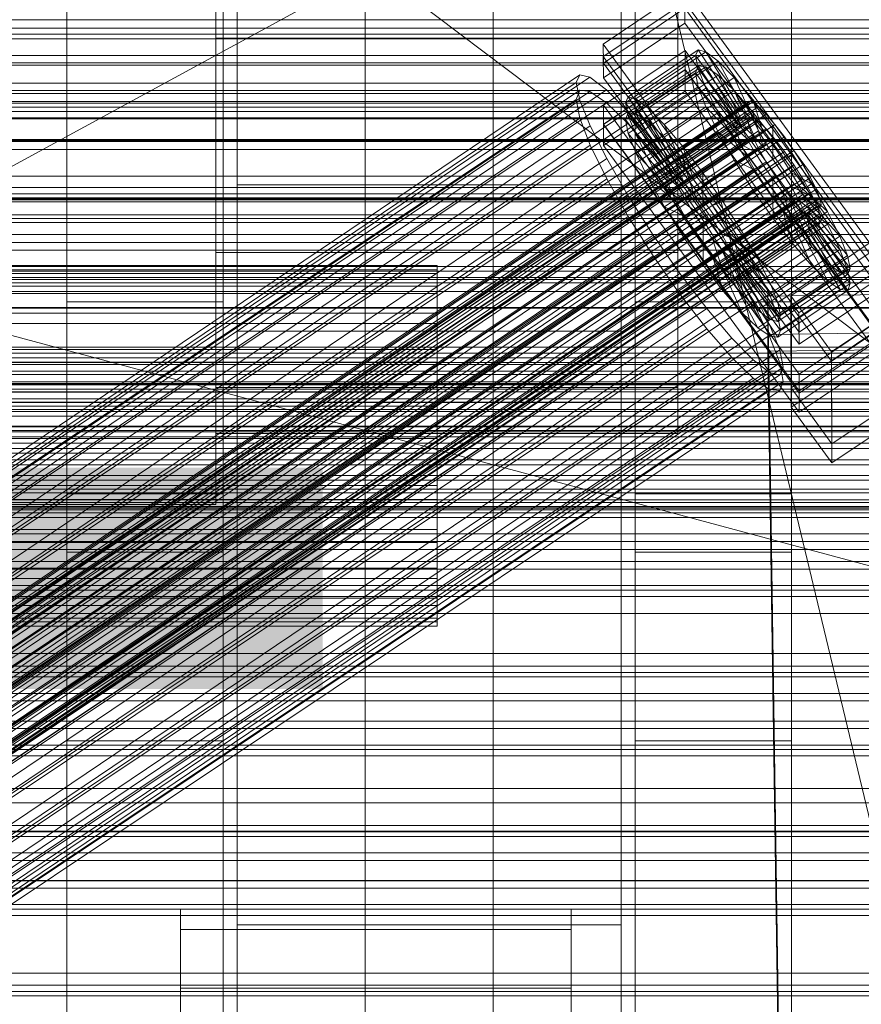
# Model space of a CAD drawing. Header units: millimetres. Extents: x -2233 to 61924, y -68080 to 6847.
# Tile 161 of 256: x 252 to 371, y -34520 to -34382. Entities that reach past the tile are written whole.
import ezdxf

# ---------------------------------------------------------------- set-up
doc = ezdxf.new("R2010")
doc.units = ezdxf.units.MM
for name, color, linetype, lineweight in [('COTAS_O', 1, 'Continuous', 0), ('COTAS_P', 1, 'Continuous', 0), ('frontal_briquetadora', 7, 'Continuous', 0), ('frontal_C01', 7, 'Continuous', 0), ('frontal_C02', 7, 'Continuous', 0), ('frontal_C03', 7, 'Continuous', 0), ('frontal_mezcladora', 7, 'Continuous', 0), ('frontal_secador', 7, 'Continuous', 0), ('frontal_tolva', 7, 'Continuous', 0), ('frontal_tolva-C01', 7, 'Continuous', 0)]:
    doc.layers.add(name, color=color, linetype=linetype, lineweight=lineweight)
doc.dimstyles.new('R19_100', dxfattribs={"dimtxt": 250, "dimasz": 150, "dimexe": 150, "dimexo": 80, "dimgap": 100, "dimtad": 1, "dimtih": 1, "dimtoh": 1, "dimdsep": 46, "dimcen": 0.09, "dimadec": 0, "dimazin": 0, "dimtfac": 1, "dimtdec": 4, "dimtofl": 0, "dimtmove": 0, "dimatfit": 3, "dimfxl": 1, "dimtolj": 1, "dimtzin": 0, "dimarcsym": 0})

# ---------------------------------------------------------------- blocks, each defined once
blk = doc.blocks.new('DIM_R28_48')
at = {"layer": 'COTAS_P'}
for p, q in [((-1750, -34600), (-1600, -34555)), ((2600, -34600), (2450, -34555)), ((-1750, -35500), (-1750, -34600)), ((-1750, -34600), (2600, -34600)), ((-1750, -34600), (-1600, -34645)), ((2600, -34600), (2450, -34645)), ((2600, -35500), (2600, -34600))]:
    blk.add_line(p, q, dxfattribs=at)
blk.add_text('4350 P', height=250, dxfattribs=at).set_placement((425, -34500))
blk = doc.blocks.new('DIM_R28_50')
at = {"layer": 'COTAS_P'}
for p, q in [((1705.78, -34504.95), (1551.9, -34475.9)), ((-194.22, -34704.95), (1705.78, -34504.95)), ((1705.78, -34504.95), (1561.32, -34565.4)), ((1800, -35400), (1705.78, -34504.95)), ((-194.22, -34704.95), (-49.75, -34644.49)), ((-100, -35600), (-194.22, -34704.95)), ((-194.22, -34704.95), (-40.33, -34734))]:
    blk.add_line(p, q, dxfattribs=at)
blk.add_text('1910.5 P', height=250, rotation=6.009, dxfattribs=at).set_placement((745.32, -34505.49))
blk = doc.blocks.new('DIM_R28_52')
at = {"layer": 'COTAS_O'}
for p, q in [((-1725, -33700), (-1575, -33655)), ((1725, -33700), (1575, -33655)), ((-1725, -34400), (-1725, -33700)), ((-1725, -33700), (1725, -33700)), ((-1725, -33700), (-1575, -33745)), ((1725, -33700), (1575, -33745)), ((1725, -34400), (1725, -33700))]:
    blk.add_line(p, q, dxfattribs=at)
blk.add_text('3450 O', height=250, dxfattribs=at).set_placement((0, -33600))
blk = doc.blocks.new('DIM_R28_53')
at = {"layer": 'COTAS_P'}
for p, q in [((-150, -32300), (550, -32300)), ((550, -32300), (505, -32450)), ((550, -34900), (550, -32300)), ((550, -32300), (595, -32450)), ((550, -34900), (505, -34750)), ((550, -34900), (595, -34750)), ((-150, -34900), (550, -34900))]:
    blk.add_line(p, q, dxfattribs=at)
blk.add_text('2600 P', height=250, rotation=90, dxfattribs=at).set_placement((450, -33600))
blk = doc.blocks.new('DIM_R28_56')
at = {"layer": 'COTAS_O'}
for p, q in [((-650, -34200), (-500, -34155)), ((650, -34200), (500, -34155)), ((-650, -34900), (-650, -34200)), ((-650, -34200), (650, -34200)), ((-650, -34200), (-500, -34245)), ((650, -34200), (500, -34245)), ((650, -34900), (650, -34200))]:
    blk.add_line(p, q, dxfattribs=at)
blk.add_text('1300 O', height=250, dxfattribs=at).set_placement((0, -34100))
blk = doc.blocks.new('DIM_R28_61')
at = {"layer": 'COTAS_P'}
for p, q in [((-305, -34680), (395, -34680)), ((395, -34680), (350, -34830)), ((395, -36000), (395, -34680)), ((395, -34680), (440, -34830)), ((395, -36000), (350, -35850)), ((395, -36000), (440, -35850)), ((-305, -36000), (395, -36000))]:
    blk.add_line(p, q, dxfattribs=at)
blk.add_text('1320 P', height=250, rotation=90, dxfattribs=at).set_placement((295, -35340))

msp = doc.modelspace()

# ---------------------------------------------------------------- linework, layer by layer
at = {"layer": 'frontal_briquetadora'}
for p, q in [((210, -33820), (416.55, -34680)), ((430, -34471), (210, -34305)), ((430, -34305), (222, -34418.333)), ((210, -34407), (452, -34407)), ((222, -34418.333), (418, -34418.333)), ((418, -34471), (222, -34418.333)), ((210, -34471), (430, -34471)), ((430, -34471), (222, -34471)), ((418, -34471), (222, -34471)), ((430, -34490), (210, -34490)), ((210, -34496), (430, -34496))]:
    msp.add_line(p, q, dxfattribs=at)
at = {"layer": 'frontal_C01'}
for p, q in [((334.501, -34385.173), (345.969, -34377.436)), ((345.969, -34377.436), (373.501, -34415.291)), ((345.981, -34380.133), (334.513, -34387.869)), ((373.513, -34417.987), (345.981, -34380.133)), ((334.513, -34387.869), (334.501, -34385.173)), ((362.033, -34423.027), (334.501, -34385.173)), ((334.539, -34393.8), (346.008, -34386.064)), ((337.64, -34393.437), (347.47, -34386.805)), ((338.005, -34392.621), (347.835, -34385.99)), ((339.088, -34392.883), (348.918, -34386.252)), ((346.008, -34386.064), (346.02, -34388.76)), ((346.008, -34386.064), (373.539, -34423.918)), ((347.835, -34385.99), (347.47, -34386.805)), ((347.47, -34386.805), (353.205, -34394.692)), ((347.47, -34386.805), (347.847, -34388.642)), ((348.918, -34386.252), (347.835, -34385.99)), ((347.835, -34385.99), (353.378, -34394.306)), ((350.645, -34387.572), (348.918, -34386.252)), ((348.918, -34386.252), (353.892, -34394.429)), ((334.513, -34387.869), (362.045, -34425.723)), ((340.816, -34394.203), (350.645, -34387.572)), ((352.899, -34389.861), (350.645, -34387.572)), ((350.645, -34387.572), (354.71, -34395.055)), ((146.872, -34513.845), (331.181, -34389.51)), ((148.32, -34514.194), (332.629, -34389.859)), ((331.181, -34389.51), (330.692, -34390.6)), ((332.629, -34389.859), (331.181, -34389.51)), ((334.938, -34391.624), (332.629, -34389.859)), ((346.02, -34388.76), (334.551, -34396.497)), ((338.017, -34395.273), (347.847, -34388.642)), ((343.069, -34396.492), (352.899, -34389.861)), ((373.551, -34426.615), (346.02, -34388.76)), ((347.847, -34388.642), (353.384, -34395.562)), ((347.847, -34388.642), (348.941, -34391.374)), ((355.525, -34392.963), (352.899, -34389.861)), ((352.899, -34389.861), (355.777, -34396.139)), ((146.383, -34514.934), (330.692, -34390.6)), ((330.692, -34390.6), (331.197, -34393.055)), ((339.111, -34398.005), (348.941, -34391.374)), ((348.941, -34391.374), (353.902, -34396.856)), ((348.941, -34391.374), (350.678, -34394.816)), ((150.629, -34515.959), (334.938, -34391.624)), ((337.95, -34394.685), (334.938, -34391.624)), ((337.64, -34393.437), (338.005, -34392.621)), ((343.549, -34400.937), (338.005, -34392.621)), ((338.005, -34392.621), (339.088, -34392.883)), ((141.045, -34537.815), (354.844, -34393.587)), ((141.218, -34537.429), (355.017, -34393.2)), ((141.731, -34537.552), (355.53, -34393.324)), ((142.549, -34538.178), (356.348, -34393.95)), ((146.887, -34517.389), (331.197, -34393.055)), ((331.197, -34393.055), (332.659, -34396.708)), ((334.551, -34396.497), (334.539, -34393.8)), ((362.071, -34431.655), (334.539, -34393.8)), ((343.376, -34401.323), (337.64, -34393.437)), ((338.017, -34395.273), (337.64, -34393.437)), ((344.062, -34401.061), (339.088, -34392.883)), ((339.088, -34392.883), (340.816, -34394.203)), ((345.695, -34399.594), (355.525, -34392.963)), ((355.017, -34393.2), (354.844, -34393.587)), ((354.844, -34393.587), (355.022, -34394.456)), ((355.53, -34393.324), (355.017, -34393.2)), ((358.345, -34396.667), (355.525, -34392.963)), ((355.525, -34392.963), (357.021, -34397.609)), ((356.348, -34393.95), (355.53, -34393.324)), ((357.415, -34395.034), (356.348, -34393.95)), ((141.224, -34538.685), (355.022, -34394.456)), ((143.617, -34539.262), (357.415, -34395.034)), ((153.641, -34519.019), (337.95, -34394.685)), ((341.461, -34398.832), (337.95, -34394.685)), ((343.554, -34402.193), (338.017, -34395.273)), ((339.111, -34398.005), (338.017, -34395.273)), ((344.88, -34401.686), (340.816, -34394.203)), ((340.816, -34394.203), (343.069, -34396.492)), ((340.848, -34401.448), (350.678, -34394.816)), ((353.205, -34394.692), (343.376, -34401.323)), ((353.378, -34394.306), (343.549, -34400.937)), ((353.384, -34395.562), (343.554, -34402.193)), ((353.892, -34394.429), (344.062, -34401.061)), ((354.71, -34395.055), (344.88, -34401.686)), ((350.678, -34394.816), (354.725, -34398.486)), ((350.678, -34394.816), (352.938, -34398.734)), ((353.205, -34394.692), (353.378, -34394.306)), ((353.384, -34395.562), (353.205, -34394.692)), ((353.378, -34394.306), (353.892, -34394.429)), ((353.902, -34396.856), (353.384, -34395.562)), ((353.892, -34394.429), (354.71, -34395.055)), ((354.71, -34395.055), (355.777, -34396.139)), ((355.022, -34394.456), (355.541, -34395.751)), ((358.659, -34396.503), (357.415, -34395.034)), ((141.742, -34539.979), (355.541, -34395.751)), ((144.861, -34540.732), (358.659, -34396.503)), ((148.35, -34521.042), (332.659, -34396.708)), ((332.659, -34396.708), (334.981, -34401.309)), ((334.551, -34396.497), (362.083, -34434.351)), ((345.947, -34402.77), (343.069, -34396.492)), ((343.069, -34396.492), (345.695, -34399.594)), ((353.902, -34396.856), (344.073, -34403.487)), ((355.777, -34396.139), (345.947, -34402.77)), ((358.345, -34396.667), (348.515, -34403.298)), ((354.725, -34398.486), (353.902, -34396.856)), ((355.541, -34395.751), (356.363, -34397.381)), ((355.777, -34396.139), (357.021, -34397.609)), ((358.357, -34399.363), (358.345, -34396.667)), ((361.166, -34400.719), (358.345, -34396.667)), ((359.995, -34398.258), (358.659, -34396.503)), ((142.565, -34541.61), (356.363, -34397.381)), ((359.995, -34398.258), (146.196, -34542.486)), ((344.073, -34403.487), (339.111, -34398.005)), ((340.848, -34401.448), (339.111, -34398.005)), ((357.021, -34397.609), (347.191, -34404.24)), ((356.363, -34397.381), (357.434, -34399.237)), ((357.021, -34397.609), (358.357, -34399.363)), ((361.332, -34400.177), (359.995, -34398.258)), ((143.635, -34543.465), (357.434, -34399.237)), ((157.152, -34523.166), (341.461, -34398.832)), ((345.231, -34403.783), (341.461, -34398.832)), ((343.108, -34405.365), (352.938, -34398.734)), ((354.725, -34398.486), (344.895, -34405.118)), ((347.191, -34404.24), (345.695, -34399.594)), ((345.695, -34399.594), (348.515, -34403.298)), ((348.527, -34405.994), (358.357, -34399.363)), ((352.938, -34398.734), (355.796, -34400.342)), ((352.938, -34398.734), (355.569, -34402.859)), ((355.796, -34400.342), (354.725, -34398.486)), ((357.434, -34399.237), (358.68, -34401.191)), ((358.357, -34399.363), (359.693, -34401.283)), ((147.533, -34544.406), (361.332, -34400.177)), ((343.549, -34400.937), (343.376, -34401.323)), ((344.062, -34401.061), (343.549, -34400.937)), ((344.88, -34401.686), (344.062, -34401.061)), ((355.796, -34400.342), (345.966, -34406.973)), ((351.336, -34407.351), (361.166, -34400.719)), ((357.042, -34402.296), (355.796, -34400.342)), ((361.166, -34400.719), (359.693, -34401.283)), ((363.797, -34404.845), (361.166, -34400.719)), ((362.578, -34402.132), (361.332, -34400.177)), ((144.881, -34545.419), (358.68, -34401.191)), ((148.779, -34546.36), (362.578, -34402.132)), ((150.672, -34525.644), (334.981, -34401.309)), ((334.981, -34401.309), (338.003, -34406.546)), ((344.895, -34405.118), (340.848, -34401.448)), ((343.108, -34405.365), (340.848, -34401.448)), ((343.376, -34401.323), (343.554, -34402.193)), ((343.554, -34402.193), (344.073, -34403.487)), ((345.947, -34402.77), (344.88, -34401.686)), ((357.042, -34402.296), (347.212, -34408.927)), ((359.693, -34401.283), (349.863, -34407.914)), ((355.569, -34402.859), (357.042, -34402.296)), ((358.378, -34404.216), (357.042, -34402.296)), ((358.68, -34401.191), (360.017, -34403.111)), ((359.693, -34401.283), (360.939, -34403.237)), ((363.648, -34403.987), (362.578, -34402.132)), ((146.218, -34547.339), (360.017, -34403.111)), ((345.231, -34403.783), (160.922, -34528.118)), ((344.073, -34403.487), (344.895, -34405.118)), ((349.002, -34409.201), (345.231, -34403.783)), ((345.739, -34409.491), (355.569, -34402.859)), ((347.191, -34404.24), (345.947, -34402.77)), ((348.515, -34403.298), (348.527, -34405.994)), ((348.515, -34403.298), (351.336, -34407.351)), ((360.939, -34403.237), (351.109, -34409.868)), ((355.569, -34402.859), (358.39, -34406.912)), ((360.017, -34403.111), (361.352, -34404.865)), ((363.797, -34404.845), (360.939, -34403.237)), ((360.939, -34403.237), (362.01, -34405.092)), ((147.554, -34549.093), (361.352, -34404.865)), ((149.85, -34548.216), (363.648, -34403.987)), ((344.895, -34405.118), (345.966, -34406.973)), ((348.527, -34405.994), (347.191, -34404.24)), ((358.378, -34404.216), (348.548, -34410.847)), ((362.01, -34405.092), (352.18, -34411.724)), ((353.967, -34411.476), (363.797, -34404.845)), ((358.39, -34406.912), (358.378, -34404.216)), ((359.714, -34405.97), (358.378, -34404.216)), ((361.352, -34404.865), (362.596, -34406.335)), ((366.057, -34408.762), (362.01, -34405.092)), ((362.01, -34405.092), (362.833, -34406.723)), ((364.471, -34405.618), (363.648, -34403.987)), ((366.057, -34408.762), (363.797, -34404.845)), ((148.798, -34550.563), (362.596, -34406.335)), ((150.672, -34549.846), (364.471, -34405.618)), ((153.694, -34530.881), (338.003, -34406.546)), ((338.003, -34406.546), (341.52, -34412.061)), ((345.966, -34406.973), (343.108, -34405.365)), ((345.739, -34409.491), (343.108, -34405.365)), ((349.863, -34407.914), (348.527, -34405.994)), ((359.714, -34405.97), (349.884, -34412.602)), ((361.21, -34410.616), (359.714, -34405.97)), ((360.958, -34407.44), (359.714, -34405.97)), ((362.596, -34406.335), (363.664, -34407.419)), ((364.989, -34406.912), (364.471, -34405.618)), ((149.865, -34551.647), (363.664, -34407.419)), ((150.683, -34552.273), (364.482, -34408.044)), ((151.191, -34551.14), (364.989, -34406.912)), ((151.369, -34552.01), (365.168, -34407.782)), ((345.966, -34406.973), (347.212, -34408.927)), ((348.56, -34413.543), (358.39, -34406.912)), ((349.863, -34407.914), (351.336, -34407.351)), ((351.109, -34409.868), (349.863, -34407.914)), ((360.958, -34407.44), (351.128, -34414.071)), ((351.336, -34407.351), (353.967, -34411.476)), ((362.833, -34406.723), (353.003, -34413.354)), ((363.351, -34408.017), (353.521, -34414.648)), ((358.39, -34406.912), (361.21, -34410.616)), ((363.836, -34413.718), (360.958, -34407.44)), ((362.025, -34408.524), (360.958, -34407.44)), ((367.794, -34412.205), (362.833, -34406.723)), ((362.833, -34406.723), (363.351, -34408.017)), ((368.888, -34414.937), (363.351, -34408.017)), ((363.351, -34408.017), (363.53, -34408.887)), ((363.664, -34407.419), (364.482, -34408.044)), ((364.482, -34408.044), (364.995, -34408.168)), ((365.168, -34407.782), (364.989, -34406.912)), ((364.995, -34408.168), (365.168, -34407.782)), ((151.196, -34552.396), (364.995, -34408.168)), ((164.693, -34533.535), (349.002, -34409.201)), ((347.212, -34408.927), (345.739, -34409.491)), ((347.212, -34408.927), (348.548, -34410.847)), ((352.519, -34414.716), (349.002, -34409.201)), ((362.025, -34408.524), (352.196, -34415.155)), ((362.843, -34409.149), (353.014, -34415.781)), ((363.357, -34409.273), (353.527, -34415.905)), ((363.53, -34408.887), (353.7, -34415.518)), ((356.228, -34415.394), (366.057, -34408.762)), ((366.09, -34416.007), (362.025, -34408.524)), ((362.843, -34409.149), (362.025, -34408.524)), ((367.817, -34417.327), (362.843, -34409.149)), ((363.357, -34409.273), (362.843, -34409.149)), ((363.53, -34408.887), (363.357, -34409.273)), ((368.9, -34417.589), (363.357, -34409.273)), ((369.265, -34416.773), (363.53, -34408.887)), ((367.794, -34412.205), (366.057, -34408.762)), ((348.56, -34413.543), (345.739, -34409.491)), ((352.18, -34411.724), (351.109, -34409.868)), ((351.109, -34409.868), (353.967, -34411.476)), ((351.38, -34417.247), (361.21, -34410.616)), ((361.21, -34410.616), (363.836, -34413.718)), ((157.211, -34536.396), (341.52, -34412.061)), ((341.52, -34412.061), (345.291, -34417.479)), ((348.548, -34410.847), (348.56, -34413.543)), ((348.548, -34410.847), (349.884, -34412.602)), ((353.003, -34413.354), (352.18, -34411.724)), ((352.18, -34411.724), (356.228, -34415.394)), ((353.967, -34411.476), (356.228, -34415.394)), ((357.964, -34418.836), (367.794, -34412.205)), ((368.888, -34414.937), (367.794, -34412.205)), ((351.38, -34417.247), (348.56, -34413.543)), ((349.884, -34412.602), (351.38, -34417.247)), ((349.884, -34412.602), (351.128, -34414.071)), ((353.521, -34414.648), (353.003, -34413.354)), ((353.003, -34413.354), (357.964, -34418.836)), ((360.882, -34420.641), (372.35, -34412.905)), ((168.21, -34539.051), (352.519, -34414.716)), ((351.128, -34414.071), (354.006, -34420.349)), ((351.128, -34414.071), (352.196, -34415.155)), ((355.541, -34419.953), (352.519, -34414.716)), ((353.7, -34415.518), (353.521, -34414.648)), ((353.521, -34414.648), (359.058, -34421.568)), ((354.006, -34420.349), (363.836, -34413.718)), ((359.058, -34421.568), (368.888, -34414.937)), ((363.836, -34413.718), (366.09, -34416.007)), ((369.265, -34416.773), (368.888, -34414.937)), ((352.196, -34415.155), (356.26, -34422.638)), ((352.196, -34415.155), (353.014, -34415.781)), ((353.014, -34415.781), (357.987, -34423.959)), ((353.014, -34415.781), (353.527, -34415.905)), ((353.527, -34415.905), (353.7, -34415.518)), ((353.527, -34415.905), (359.07, -34424.22)), ((353.7, -34415.518), (359.436, -34423.405)), ((356.228, -34415.394), (357.964, -34418.836)), ((356.26, -34422.638), (366.09, -34416.007)), ((373.501, -34415.291), (362.033, -34423.027)), ((366.09, -34416.007), (367.817, -34417.327)), ((160.982, -34541.814), (345.291, -34417.479)), ((345.291, -34417.479), (349.061, -34422.43)), ((354.006, -34420.349), (351.38, -34417.247)), ((357.987, -34423.959), (367.817, -34417.327)), ((359.07, -34424.22), (368.9, -34417.589)), ((359.436, -34423.405), (369.265, -34416.773)), ((367.817, -34417.327), (368.9, -34417.589)), ((368.9, -34417.589), (369.265, -34416.773)), ((357.964, -34418.836), (359.058, -34421.568)), ((362.045, -34425.723), (373.513, -34417.987)), ((171.232, -34544.288), (355.541, -34419.953)), ((356.26, -34422.638), (354.006, -34420.349)), ((357.863, -34424.555), (355.541, -34419.953)), ((357.646, -34420.67), (375.644, -34420.425)), ((357.646, -34426.063), (357.646, -34420.67)), ((360.514, -34615.781), (357.646, -34420.67)), ((359.058, -34421.568), (359.436, -34423.405)), ((360.939, -34433.583), (360.882, -34420.641)), ((366.618, -34428.527), (360.882, -34420.641)), ((378.086, -34420.791), (366.618, -34428.527)), ((164.752, -34546.765), (349.061, -34422.43)), ((349.061, -34422.43), (352.572, -34426.577)), ((357.987, -34423.959), (356.26, -34422.638)), ((362.033, -34423.027), (362.045, -34425.723)), ((173.554, -34548.889), (357.863, -34424.555)), ((359.326, -34428.207), (357.863, -34424.555)), ((359.07, -34424.22), (357.987, -34423.959)), ((359.436, -34423.405), (359.07, -34424.22)), ((373.539, -34423.918), (362.071, -34431.655)), ((375.644, -34425.817), (357.646, -34426.063)), ((360.514, -34621.173), (357.646, -34426.063)), ((372.408, -34425.846), (360.939, -34433.583)), ((168.263, -34550.912), (352.572, -34426.577)), ((352.572, -34426.577), (355.584, -34429.638)), ((362.083, -34434.351), (373.551, -34426.615)), ((175.016, -34552.542), (359.326, -34428.207)), ((359.83, -34430.662), (359.326, -34428.207)), ((366.618, -34428.527), (366.675, -34441.469)), ((171.275, -34553.972), (355.584, -34429.638)), ((355.584, -34429.638), (357.893, -34431.403)), ((173.584, -34555.737), (357.893, -34431.403)), ((175.521, -34554.997), (359.83, -34430.662)), ((357.893, -34431.403), (359.341, -34431.752)), ((359.341, -34431.752), (359.83, -34430.662)), ((175.032, -34556.087), (359.341, -34431.752)), ((362.071, -34431.655), (362.083, -34434.351)), ((360.939, -34433.583), (366.675, -34441.469)), ((366.675, -34441.469), (378.143, -34433.733))]:
    msp.add_line(p, q, dxfattribs=at)
at = {"layer": 'frontal_C02'}
for p, q in [((334.501, -34386.941), (345.969, -34379.272)), ((345.969, -34379.272), (345.981, -34382.252)), ((345.969, -34379.272), (373.501, -34416.794)), ((345.981, -34382.252), (334.513, -34389.921)), ((373.513, -34419.775), (345.981, -34382.252)), ((334.513, -34389.921), (334.501, -34386.941)), ((362.033, -34424.463), (334.501, -34386.941)), ((338.005, -34394.819), (347.835, -34388.246)), ((339.088, -34394.937), (348.918, -34388.364)), ((347.835, -34388.246), (347.47, -34389.205)), ((348.918, -34388.364), (347.835, -34388.246)), ((347.835, -34388.246), (353.378, -34396.568)), ((350.645, -34389.551), (348.918, -34388.364)), ((348.918, -34388.364), (353.892, -34396.624)), ((334.513, -34389.921), (362.045, -34427.444)), ((334.539, -34396.478), (346.008, -34388.809)), ((337.64, -34395.779), (347.47, -34389.205)), ((340.816, -34396.125), (350.645, -34389.551)), ((346.008, -34388.809), (346.02, -34391.79)), ((346.008, -34388.809), (373.539, -34426.332)), ((347.47, -34389.205), (353.205, -34397.023)), ((347.47, -34389.205), (347.847, -34391.177)), ((352.899, -34391.727), (350.645, -34389.551)), ((350.645, -34389.551), (354.71, -34397.186)), ((338.017, -34397.751), (347.847, -34391.177)), ((347.847, -34391.177), (353.384, -34397.957)), ((347.847, -34391.177), (348.941, -34394.027)), ((146.872, -34514.939), (331.181, -34391.684)), ((148.32, -34515.097), (332.629, -34391.842)), ((331.181, -34391.684), (330.692, -34392.967)), ((332.629, -34391.842), (331.181, -34391.684)), ((334.938, -34393.43), (332.629, -34391.842)), ((346.02, -34391.79), (334.551, -34399.459)), ((343.069, -34398.301), (352.899, -34391.727)), ((373.551, -34429.312), (346.02, -34391.79)), ((355.525, -34394.744), (352.899, -34391.727)), ((352.899, -34391.727), (355.777, -34398.217)), ((146.383, -34516.222), (330.692, -34392.967)), ((150.629, -34516.684), (334.938, -34393.43)), ((330.692, -34392.967), (331.197, -34395.603)), ((337.95, -34396.339), (334.938, -34393.43)), ((339.111, -34400.6), (348.941, -34394.027)), ((348.941, -34394.027), (353.902, -34399.306)), ((348.941, -34394.027), (350.678, -34397.56)), ((141.218, -34538.448), (355.017, -34395.472)), ((141.731, -34538.504), (355.53, -34395.528)), ((337.64, -34395.779), (338.005, -34394.819)), ((343.549, -34403.142), (338.005, -34394.819)), ((338.005, -34394.819), (339.088, -34394.937)), ((344.062, -34403.197), (339.088, -34394.937)), ((339.088, -34394.937), (340.816, -34396.125)), ((345.695, -34401.317), (355.525, -34394.744)), ((355.017, -34395.472), (354.844, -34395.927)), ((355.53, -34395.528), (355.017, -34395.472)), ((358.345, -34398.395), (355.525, -34394.744)), ((355.525, -34394.744), (357.021, -34399.646)), ((356.348, -34396.091), (355.53, -34395.528)), ((141.045, -34538.902), (354.844, -34395.927)), ((141.224, -34539.836), (355.022, -34396.861)), ((142.549, -34539.066), (356.348, -34396.091)), ((146.887, -34518.858), (331.197, -34395.603)), ((153.641, -34519.593), (337.95, -34396.339)), ((331.197, -34395.603), (332.659, -34399.413)), ((334.551, -34399.459), (334.539, -34396.478)), ((362.071, -34434.001), (334.539, -34396.478)), ((343.376, -34403.596), (337.64, -34395.779)), ((338.017, -34397.751), (337.64, -34395.779)), ((341.461, -34400.371), (337.95, -34396.339)), ((344.88, -34403.76), (340.816, -34396.125)), ((340.816, -34396.125), (343.069, -34398.301)), ((353.378, -34396.568), (343.549, -34403.142)), ((353.892, -34396.624), (344.062, -34403.197)), ((353.205, -34397.023), (353.378, -34396.568)), ((353.378, -34396.568), (353.892, -34396.624)), ((353.892, -34396.624), (354.71, -34397.186)), ((354.844, -34395.927), (355.022, -34396.861)), ((355.022, -34396.861), (355.541, -34398.211)), ((357.415, -34397.122), (356.348, -34396.091)), ((141.742, -34541.186), (355.541, -34398.211)), ((143.617, -34540.097), (357.415, -34397.122)), ((343.554, -34404.53), (338.017, -34397.751)), ((339.111, -34400.6), (338.017, -34397.751)), ((340.848, -34404.133), (350.678, -34397.56)), ((345.947, -34404.791), (343.069, -34398.301)), ((343.069, -34398.301), (345.695, -34401.317)), ((353.205, -34397.023), (343.376, -34403.596)), ((353.384, -34397.957), (343.554, -34404.53)), ((354.71, -34397.186), (344.88, -34403.76)), ((355.777, -34398.217), (345.947, -34404.791)), ((350.678, -34397.56), (354.725, -34400.98)), ((350.678, -34397.56), (352.938, -34401.536)), ((353.384, -34397.957), (353.205, -34397.023)), ((353.902, -34399.306), (353.384, -34397.957)), ((354.71, -34397.186), (355.777, -34398.217)), ((355.541, -34398.211), (356.363, -34399.884)), ((355.777, -34398.217), (357.021, -34399.646)), ((358.659, -34398.55), (357.415, -34397.122)), ((144.861, -34541.526), (358.659, -34398.55)), ((148.35, -34522.667), (332.659, -34399.413)), ((332.659, -34399.413), (334.981, -34404.136)), ((334.551, -34399.459), (362.083, -34436.981)), ((353.902, -34399.306), (344.073, -34405.88)), ((357.021, -34399.646), (347.191, -34406.22)), ((358.345, -34398.395), (348.515, -34404.969)), ((354.725, -34400.98), (353.902, -34399.306)), ((357.021, -34399.646), (358.357, -34401.376)), ((358.357, -34401.376), (358.345, -34398.395)), ((361.166, -34402.432), (358.345, -34398.395)), ((359.995, -34400.28), (358.659, -34398.55)), ((142.565, -34542.86), (356.363, -34399.884)), ((359.995, -34400.28), (146.196, -34543.255)), ((157.152, -34523.626), (341.461, -34400.371)), ((344.073, -34405.88), (339.111, -34400.6)), ((340.848, -34404.133), (339.111, -34400.6)), ((345.231, -34405.252), (341.461, -34400.371)), ((354.725, -34400.98), (344.895, -34407.554)), ((355.796, -34402.863), (354.725, -34400.98)), ((356.363, -34399.884), (357.434, -34401.768)), ((361.332, -34402.192), (359.995, -34400.28)), ((143.635, -34544.743), (357.434, -34401.768)), ((147.533, -34545.168), (361.332, -34402.192)), ((343.108, -34408.11), (352.938, -34401.536)), ((347.191, -34406.22), (345.695, -34401.317)), ((345.695, -34401.317), (348.515, -34404.969)), ((348.527, -34407.949), (358.357, -34401.376)), ((351.336, -34409.006), (361.166, -34402.432)), ((352.938, -34401.536), (355.796, -34402.863)), ((352.938, -34401.536), (355.569, -34405.684)), ((357.434, -34401.768), (358.68, -34403.733)), ((358.357, -34401.376), (359.693, -34403.288)), ((361.166, -34402.432), (359.693, -34403.288)), ((363.797, -34406.58), (361.166, -34402.432)), ((362.578, -34404.157), (361.332, -34402.192)), ((144.881, -34546.708), (358.68, -34403.733)), ((343.549, -34403.142), (343.376, -34403.596)), ((343.376, -34403.596), (343.554, -34404.53)), ((344.062, -34403.197), (343.549, -34403.142)), ((344.88, -34403.76), (344.062, -34403.197)), ((345.947, -34404.791), (344.88, -34403.76)), ((355.796, -34402.863), (345.966, -34409.437)), ((359.693, -34403.288), (349.863, -34409.861)), ((357.042, -34404.828), (355.796, -34402.863)), ((358.68, -34403.733), (360.017, -34405.645)), ((359.693, -34403.288), (360.939, -34405.253)), ((148.779, -34547.132), (362.578, -34404.157)), ((150.672, -34527.39), (334.981, -34404.136)), ((345.231, -34405.252), (160.922, -34528.507)), ((334.981, -34404.136), (338.003, -34409.451)), ((344.895, -34407.554), (340.848, -34404.133)), ((343.108, -34408.11), (340.848, -34404.133)), ((343.554, -34404.53), (344.073, -34405.88)), ((349.002, -34410.649), (345.231, -34405.252)), ((347.191, -34406.22), (345.947, -34404.791)), ((357.042, -34404.828), (347.212, -34411.402)), ((348.515, -34404.969), (348.527, -34407.949)), ((348.515, -34404.969), (351.336, -34409.006)), ((360.939, -34405.253), (351.109, -34411.826)), ((355.569, -34405.684), (357.042, -34404.828)), ((358.378, -34406.74), (357.042, -34404.828)), ((363.797, -34406.58), (360.939, -34405.253)), ((360.939, -34405.253), (362.01, -34407.136)), ((363.648, -34406.04), (362.578, -34404.157)), ((146.218, -34548.62), (360.017, -34405.645)), ((149.85, -34549.016), (363.648, -34406.04)), ((344.073, -34405.88), (344.895, -34407.554)), ((345.739, -34412.257), (355.569, -34405.684)), ((348.527, -34407.949), (347.191, -34406.22)), ((353.967, -34413.154), (363.797, -34406.58)), ((355.569, -34405.684), (358.39, -34409.721)), ((360.017, -34405.645), (361.352, -34407.374)), ((364.471, -34407.714), (363.648, -34406.04)), ((366.057, -34410.556), (363.797, -34406.58)), ((147.554, -34550.35), (361.352, -34407.374)), ((150.672, -34550.689), (364.471, -34407.714)), ((344.895, -34407.554), (345.966, -34409.437)), ((349.863, -34409.861), (348.527, -34407.949)), ((358.378, -34406.74), (348.548, -34413.314)), ((362.01, -34407.136), (352.18, -34413.71)), ((358.39, -34409.721), (358.378, -34406.74)), ((359.714, -34408.47), (358.378, -34406.74)), ((361.352, -34407.374), (362.596, -34408.803)), ((366.057, -34410.556), (362.01, -34407.136)), ((362.01, -34407.136), (362.833, -34408.81)), ((364.989, -34409.064), (364.471, -34407.714)), ((148.798, -34551.779), (362.596, -34408.803)), ((151.191, -34552.039), (364.989, -34409.064)), ((345.966, -34409.437), (343.108, -34408.11)), ((345.739, -34412.257), (343.108, -34408.11)), ((349.863, -34409.861), (351.336, -34409.006)), ((359.714, -34408.47), (349.884, -34415.044)), ((351.336, -34409.006), (353.967, -34413.154)), ((362.833, -34408.81), (353.003, -34415.383)), ((361.21, -34413.372), (359.714, -34408.47)), ((360.958, -34409.899), (359.714, -34408.47)), ((362.596, -34408.803), (363.664, -34409.834)), ((367.794, -34414.089), (362.833, -34408.81)), ((362.833, -34408.81), (363.351, -34410.159)), ((365.168, -34409.998), (364.989, -34409.064)), ((149.865, -34552.809), (363.664, -34409.834)), ((150.683, -34553.372), (364.482, -34410.397)), ((151.196, -34553.428), (364.995, -34410.452)), ((151.369, -34552.973), (365.168, -34409.998)), ((153.694, -34532.706), (338.003, -34409.451)), ((164.693, -34533.904), (349.002, -34410.649)), ((338.003, -34409.451), (341.52, -34414.996)), ((345.966, -34409.437), (347.212, -34411.402)), ((348.56, -34416.295), (358.39, -34409.721)), ((352.519, -34416.194), (349.002, -34410.649)), ((351.109, -34411.826), (349.863, -34409.861)), ((360.958, -34409.899), (351.128, -34416.472)), ((363.351, -34410.159), (353.521, -34416.733)), ((356.228, -34417.13), (366.057, -34410.556)), ((358.39, -34409.721), (361.21, -34413.372)), ((363.836, -34416.389), (360.958, -34409.899)), ((362.025, -34410.93), (360.958, -34409.899)), ((368.888, -34416.939), (363.351, -34410.159)), ((363.351, -34410.159), (363.53, -34411.093)), ((363.664, -34409.834), (364.482, -34410.397)), ((364.482, -34410.397), (364.995, -34410.452)), ((364.995, -34410.452), (365.168, -34409.998)), ((367.794, -34414.089), (366.057, -34410.556)), ((347.212, -34411.402), (345.739, -34412.257)), ((347.212, -34411.402), (348.548, -34413.314)), ((352.18, -34413.71), (351.109, -34411.826)), ((351.109, -34411.826), (353.967, -34413.154)), ((362.025, -34410.93), (352.196, -34417.503)), ((362.843, -34411.492), (353.014, -34418.066)), ((363.357, -34411.548), (353.527, -34418.122)), ((363.53, -34411.093), (353.7, -34417.667)), ((366.09, -34418.565), (362.025, -34410.93)), ((362.843, -34411.492), (362.025, -34410.93)), ((367.817, -34419.752), (362.843, -34411.492)), ((363.357, -34411.548), (362.843, -34411.492)), ((363.53, -34411.093), (363.357, -34411.548)), ((368.9, -34419.87), (363.357, -34411.548)), ((369.265, -34418.911), (363.53, -34411.093)), ((348.56, -34416.295), (345.739, -34412.257)), ((348.548, -34413.314), (348.56, -34416.295)), ((348.548, -34413.314), (349.884, -34415.044)), ((351.38, -34419.946), (361.21, -34413.372)), ((353.967, -34413.154), (356.228, -34417.13)), ((361.21, -34413.372), (363.836, -34416.389)), ((353.003, -34415.383), (352.18, -34413.71)), ((352.18, -34413.71), (356.228, -34417.13)), ((357.964, -34420.663), (367.794, -34414.089)), ((360.882, -34422.006), (372.35, -34414.336)), ((368.888, -34416.939), (367.794, -34414.089)), ((157.211, -34538.251), (341.52, -34414.996)), ((168.21, -34539.449), (352.519, -34416.194)), ((341.52, -34414.996), (345.291, -34420.393)), ((351.38, -34419.946), (348.56, -34416.295)), ((349.884, -34415.044), (351.38, -34419.946)), ((349.884, -34415.044), (351.128, -34416.472)), ((355.541, -34421.51), (352.519, -34416.194)), ((353.521, -34416.733), (353.003, -34415.383)), ((353.003, -34415.383), (357.964, -34420.663)), ((-311.15, -34416.368), (311.15, -34416.368)), ((-311.15, -34416.964), (311.15, -34416.964)), ((-311.15, -34417.501), (311.15, -34417.501)), ((311.15, -34416.964), (311.15, -34416.368)), ((311.15, -34416.368), (311.15, -34417.501)), ((311.15, -34419.249), (311.15, -34416.964)), ((311.15, -34417.501), (311.15, -34420.287)), ((351.128, -34416.472), (354.006, -34422.962)), ((351.128, -34416.472), (352.196, -34417.503)), ((352.196, -34417.503), (356.26, -34425.138)), ((352.196, -34417.503), (353.014, -34418.066)), ((353.7, -34417.667), (353.521, -34416.733)), ((353.521, -34416.733), (359.058, -34423.512)), ((353.527, -34418.122), (353.7, -34417.667)), ((353.7, -34417.667), (359.436, -34425.484)), ((354.006, -34422.962), (363.836, -34416.389)), ((356.228, -34417.13), (357.964, -34420.663)), ((359.058, -34423.512), (368.888, -34416.939)), ((373.501, -34416.794), (362.033, -34424.463)), ((363.836, -34416.389), (366.09, -34418.565)), ((369.265, -34418.911), (368.888, -34416.939)), ((353.014, -34418.066), (357.987, -34426.326)), ((353.014, -34418.066), (353.527, -34418.122)), ((353.527, -34418.122), (359.07, -34426.444)), ((356.26, -34425.138), (366.09, -34418.565)), ((359.436, -34425.484), (369.265, -34418.911)), ((366.09, -34418.565), (367.817, -34419.752)), ((368.9, -34419.87), (369.265, -34418.911)), ((-311.15, -34419.249), (311.15, -34419.249)), ((-311.15, -34420.287), (311.15, -34420.287)), ((160.982, -34543.648), (345.291, -34420.393)), ((311.15, -34423.068), (311.15, -34419.249)), ((311.15, -34420.287), (311.15, -34424.535)), ((345.291, -34420.393), (349.061, -34425.274)), ((354.006, -34422.962), (351.38, -34419.946)), ((357.987, -34426.326), (367.817, -34419.752)), ((359.07, -34426.444), (368.9, -34419.87)), ((362.045, -34427.444), (373.513, -34419.775)), ((367.817, -34419.752), (368.9, -34419.87)), ((171.232, -34544.764), (355.541, -34421.51)), ((357.863, -34426.233), (355.541, -34421.51)), ((357.964, -34420.663), (359.058, -34423.512)), ((-311.15, -34423.068), (311.15, -34423.068)), ((311.15, -34428.159), (311.15, -34423.068)), ((356.26, -34425.138), (354.006, -34422.962)), ((357.646, -34422.465), (375.644, -34422.222)), ((357.646, -34428.427), (357.646, -34422.465)), ((360.514, -34615.87), (357.646, -34422.465)), ((360.939, -34436.312), (360.882, -34422.006)), ((366.618, -34429.823), (360.882, -34422.006)), ((378.086, -34422.154), (366.618, -34429.823)), ((-311.15, -34424.535), (311.15, -34424.535)), ((311.15, -34424.535), (311.15, -34429.956)), ((359.058, -34423.512), (359.436, -34425.484)), ((362.033, -34424.463), (362.045, -34427.444)), ((164.752, -34548.529), (349.061, -34425.274)), ((349.061, -34425.274), (352.572, -34429.307)), ((357.987, -34426.326), (356.26, -34425.138)), ((359.436, -34425.484), (359.07, -34426.444)), ((173.554, -34549.488), (357.863, -34426.233)), ((359.326, -34430.042), (357.863, -34426.233)), ((359.07, -34426.444), (357.987, -34426.326)), ((373.539, -34426.332), (362.071, -34434.001)), ((-311.15, -34428.159), (311.15, -34428.159)), ((311.15, -34434.176), (311.15, -34428.159)), ((375.644, -34428.183), (357.646, -34428.427)), ((360.514, -34621.831), (357.646, -34428.427)), ((372.408, -34428.643), (360.939, -34436.312)), ((-311.15, -34429.956), (311.15, -34429.956)), ((168.263, -34552.561), (352.572, -34429.307)), ((175.016, -34553.297), (359.326, -34430.042)), ((311.15, -34429.956), (311.15, -34436.18)), ((352.572, -34429.307), (355.584, -34432.216)), ((359.83, -34432.678), (359.326, -34430.042)), ((362.083, -34436.981), (373.551, -34429.312)), ((366.618, -34429.823), (366.675, -34444.129)), ((-440, -34432.754), (440, -34432.754)), ((-440, -34432.965), (440, -34432.965)), ((171.275, -34555.471), (355.584, -34432.216)), ((175.521, -34555.933), (359.83, -34432.678)), ((355.584, -34432.216), (357.893, -34433.803)), ((359.341, -34433.961), (359.83, -34432.678)), ((-440, -34433.156), (440, -34433.156)), ((-440, -34433.775), (440, -34433.775)), ((-440, -34434.143), (440, -34434.143)), ((311.15, -34434.176), (-311.15, -34434.176)), ((173.584, -34557.058), (357.893, -34433.803)), ((175.032, -34557.216), (359.341, -34433.961)), ((311.15, -34440.709), (311.15, -34434.176)), ((357.893, -34433.803), (359.341, -34433.961)), ((362.071, -34434.001), (362.083, -34436.981)), ((-440, -34435.128), (440, -34435.128)), ((-440, -34435.648), (440, -34435.648)), ((-440, -34436.932), (440, -34436.932)), ((-311.15, -34436.18), (311.15, -34436.18)), ((311.15, -34436.18), (311.15, -34442.784)), ((360.939, -34436.312), (366.675, -34444.129)), ((366.675, -34444.129), (378.143, -34436.46)), ((-440, -34437.569), (440, -34437.569)), ((440, -34439.064), (-440, -34439.064)), ((-440, -34439.774), (440, -34439.774)), ((-311.15, -34440.709), (311.15, -34440.709)), ((311.15, -34447.313), (311.15, -34440.709)), ((-440, -34441.379), (440, -34441.379)), ((-440, -34442.114), (440, -34442.114)), ((-440, -34443.719), (440, -34443.719)), ((-311.15, -34442.784), (311.15, -34442.784)), ((311.15, -34442.784), (311.15, -34449.317)), ((-440, -34444.429), (440, -34444.429)), ((-440, -34445.925), (440, -34445.925)), ((-440, -34446.561), (440, -34446.561)), ((-440, -34447.845), (440, -34447.845)), ((-311.15, -34447.313), (311.15, -34447.313)), ((311.15, -34453.538), (311.15, -34447.313)), ((-440, -34448.365), (440, -34448.365)), ((-440, -34449.351), (440, -34449.351)), ((-311.15, -34449.317), (311.15, -34449.317)), ((311.15, -34449.317), (311.15, -34455.334)), ((-440, -34449.718), (440, -34449.718)), ((-440, -34450.338), (440, -34450.338)), ((-440, -34450.528), (440, -34450.528)), ((-440, -34450.739), (440, -34450.739)), ((-311.15, -34453.538), (311.15, -34453.538)), ((311.15, -34458.959), (311.15, -34453.538)), ((-311.15, -34455.334), (311.15, -34455.334)), ((311.15, -34455.334), (311.15, -34460.426)), ((-311.15, -34458.959), (311.15, -34458.959)), ((311.15, -34463.207), (311.15, -34458.959)), ((-311.15, -34460.426), (311.15, -34460.426)), ((311.15, -34460.426), (311.15, -34464.244)), ((-311.15, -34463.207), (311.15, -34463.207)), ((311.15, -34465.992), (311.15, -34463.207)), ((-311.15, -34464.244), (311.15, -34464.244)), ((311.15, -34464.244), (311.15, -34466.529)), ((-311.15, -34465.992), (311.15, -34465.992)), ((311.15, -34467.125), (311.15, -34465.992)), ((-311.15, -34466.529), (311.15, -34466.529)), ((-311.15, -34467.125), (311.15, -34467.125)), ((311.15, -34466.529), (311.15, -34467.125))]:
    msp.add_line(p, q, dxfattribs=at)
at = {"layer": 'frontal_C03'}
for p, q in [((1250, -34382.923), (-1250, -34382.923)), ((1250, -34383.804), (-1250, -34383.804)), ((1250, -34384.458), (-1250, -34384.458)), ((1250, -34386.765), (-1250, -34386.765)), ((-1250, -34387.823), (1250, -34387.823)), ((1250, -34390.675), (-1250, -34390.675)), ((1250, -34391.732), (-1250, -34391.732)), ((1250, -34394.039), (-1250, -34394.039)), ((1250, -34394.693), (-1250, -34394.693)), ((-1500, -34395.695), (1500, -34395.695)), ((1250, -34395.574), (-1250, -34395.574)), ((1530, -34398.773), (-1530, -34398.773)), ((1530, -34403.773), (-1530, -34403.773)), ((1250, -34405.381), (-1250, -34405.381)), ((1250, -34406.262), (-1250, -34406.262)), ((1500, -34407.104), (-1500, -34407.104)), ((1500, -34407.389), (-1500, -34407.389)), ((1250, -34406.915), (-1250, -34406.915)), ((1250, -34409.223), (-1250, -34409.223)), ((-1250, -34410.28), (1250, -34410.28)), ((1250, -34413.132), (-1250, -34413.132)), ((1250, -34414.19), (-1250, -34414.19)), ((1250, -34416.497), (-1250, -34416.497)), ((1250, -34417.151), (-1250, -34417.151)), ((-1500, -34418.797), (1500, -34418.797)), ((1250, -34418.032), (-1250, -34418.032)), ((-1500, -34422.245), (1500, -34422.245)), ((1250, -34427.838), (-1250, -34427.838)), ((1250, -34428.72), (-1250, -34428.72)), ((1250, -34429.373), (-1250, -34429.373)), ((1500, -34431.228), (-1500, -34431.228)), ((1250, -34431.68), (-1250, -34431.68)), ((-1250, -34432.738), (1250, -34432.738)), ((1250, -34435.59), (-1250, -34435.59)), ((1250, -34436.647), (-1250, -34436.647)), ((1250, -34438.955), (-1250, -34438.955)), ((1250, -34439.608), (-1250, -34439.608)), ((1250, -34440.49), (-1250, -34440.49)), ((1250, -34450.296), (-1250, -34450.296)), ((1250, -34451.177), (-1250, -34451.177)), ((1250, -34451.831), (-1250, -34451.831)), ((1250, -34454.138), (-1250, -34454.138)), ((1500, -34456.351), (-1500, -34456.351)), ((-1250, -34455.195), (1250, -34455.195)), ((1250, -34458.048), (-1250, -34458.048)), ((1250, -34459.105), (-1250, -34459.105)), ((1250, -34461.412), (-1250, -34461.412)), ((1250, -34462.066), (-1250, -34462.066)), ((1250, -34462.947), (-1250, -34462.947)), ((-1500, -34465.334), (1500, -34465.334)), ((1250, -34472.754), (-1250, -34472.754)), ((1250, -34473.635), (-1250, -34473.635)), ((1250, -34474.288), (-1250, -34474.288)), ((1250, -34476.596), (-1250, -34476.596)), ((-1250, -34477.653), (1250, -34477.653)), ((1250, -34480.505), (-1250, -34480.505)), ((1250, -34481.563), (-1250, -34481.563)), ((1250, -34483.87), (-1250, -34483.87)), ((1250, -34484.523), (-1250, -34484.523)), ((1250, -34485.405), (-1250, -34485.405)), ((1250, -34495.211), (-1250, -34495.211)), ((1250, -34496.092), (-1250, -34496.092)), ((1250, -34496.746), (-1250, -34496.746)), ((1250, -34499.053), (-1250, -34499.053)), ((-1250, -34500.111), (1250, -34500.111)), ((1250, -34502.963), (-1250, -34502.963)), ((1250, -34504.02), (-1250, -34504.02)), ((1250, -34506.328), (-1250, -34506.328)), ((1250, -34506.981), (-1250, -34506.981)), ((1250, -34507.862), (-1250, -34507.862)), ((1250, -34517.669), (-1250, -34517.669)), ((1250, -34518.55), (-1250, -34518.55)), ((1250, -34519.204), (-1250, -34519.204))]:
    msp.add_line(p, q, dxfattribs=at)
at = {"layer": 'frontal_mezcladora'}
for p, q in [((280, -34450), (280, -34020)), ((259, -34456.719), (259, -34036.719)), ((281, -34036.719), (281, -34456.719)), ((339, -34456.719), (339, -34036.719)), ((361, -34036.719), (361, -34456.719)), ((259, -34483.281), (259, -34063.281)), ((281, -34483.281), (281, -34063.281)), ((339, -34483.281), (339, -34063.281)), ((361, -34483.281), (361, -34063.281)), ((283, -34509.163), (283, -34076.07)), ((301, -34076.07), (301, -34509.163)), ((319, -34076.07), (319, -34509.163)), ((337, -34076.07), (337, -34509.163)), ((283, -34526.414), (283, -34093.321)), ((301, -34526.414), (301, -34093.321)), ((319, -34526.414), (319, -34093.321)), ((337, -34526.414), (337, -34093.321)), ((280, -34345), (280, -34384.35)), ((345, -34345), (345, -34384.35)), ((280, -34384.35), (280, -34414.545)), ((280, -34384.35), (345, -34384.35)), ((345, -34384.35), (345, -34414.545)), ((283, -34405.016), (283, -34425.593)), ((301, -34405.016), (283, -34405.016)), ((283, -34651.923), (283, -34405.016)), ((301, -34425.593), (301, -34405.016)), ((301, -34405.016), (301, -34651.923)), ((319, -34405.016), (301, -34405.016)), ((319, -34425.593), (319, -34405.016)), ((319, -34405.016), (319, -34651.923)), ((337, -34405.016), (319, -34405.016)), ((337, -34425.593), (337, -34405.016)), ((337, -34405.016), (337, -34651.923)), ((280, -34414.545), (280, -34433.526)), ((280, -34414.545), (345, -34414.545)), ((345, -34414.545), (345, -34433.526)), ((281, -34421.488), (259, -34421.488)), ((259, -34421.488), (259, -34448.512)), ((259, -34691.488), (259, -34421.488)), ((281, -34448.512), (281, -34421.488)), ((281, -34421.488), (281, -34691.488)), ((361, -34421.488), (339, -34421.488)), ((339, -34421.488), (339, -34448.512)), ((339, -34691.488), (339, -34421.488)), ((361, -34448.512), (361, -34421.488)), ((361, -34421.488), (361, -34691.488)), ((283, -34425.593), (301, -34425.593)), ((283, -34425.593), (283, -34672.5)), ((301, -34425.593), (301, -34672.5)), ((301, -34425.593), (319, -34425.593)), ((319, -34425.593), (319, -34672.5)), ((319, -34425.593), (337, -34425.593)), ((337, -34425.593), (337, -34672.5)), ((280, -34433.526), (280, -34440)), ((280, -34433.526), (345, -34433.526)), ((345, -34433.526), (345, -34440)), ((280, -34440), (345, -34440)), ((259, -34448.512), (281, -34448.512)), ((259, -34718.512), (259, -34448.512)), ((281, -34718.512), (281, -34448.512)), ((339, -34448.512), (361, -34448.512)), ((339, -34718.512), (339, -34448.512)), ((361, -34718.512), (361, -34448.512)), ((-280, -34450), (280, -34450)), ((259, -34483.281), (259, -34456.719)), ((259, -34456.719), (281, -34456.719)), ((281, -34456.719), (281, -34483.281)), ((339, -34483.281), (339, -34456.719)), ((339, -34456.719), (361, -34456.719)), ((361, -34456.719), (361, -34483.281)), ((281, -34483.281), (259, -34483.281)), ((361, -34483.281), (339, -34483.281)), ((275, -34509.828), (275, -34507)), ((275, -34507), (330, -34507)), ((330, -34509.828), (330, -34507)), ((283, -34526.414), (283, -34509.163)), ((283, -34509.163), (301, -34509.163)), ((301, -34509.163), (301, -34526.414)), ((301, -34509.163), (319, -34509.163)), ((319, -34509.163), (319, -34526.414)), ((319, -34509.163), (337, -34509.163)), ((337, -34509.163), (337, -34526.414)), ((275, -34518.12), (275, -34509.828)), ((275, -34509.828), (330, -34509.828)), ((330, -34518.12), (330, -34509.828)), ((275, -34531.31), (275, -34518.12)), ((275, -34518.12), (330, -34518.12)), ((330, -34531.31), (330, -34518.12))]:
    msp.add_line(p, q, dxfattribs=at)
at = {"layer": 'frontal_secador'}
for p, q in [((1360, -34381.784), (-1360, -34381.784)), ((1360, -34388.141), (-1360, -34388.141)), ((1360, -34392.137), (-1360, -34392.137)), ((1360, -34393.5), (-1360, -34393.5)), ((1250, -34393.25), (-1250, -34393.25)), ((1250, -34409.715), (-1250, -34409.715)), ((1250, -34422.349), (-1250, -34422.349)), ((1250, -34430.291), (-1250, -34430.291)), ((1250, -34433), (-1250, -34433)), ((-1250, -34516), (1250, -34516))]:
    msp.add_line(p, q, dxfattribs=at)
at = {"layer": 'frontal_tolva'}
for p, q in [((-670, -34400), (670, -34400)), ((600, -34400), (-600, -34400)), ((-600, -34406.849), (600, -34406.849)), ((-670, -34412), (670, -34412)), ((-660, -34420), (660, -34420)), ((-660, -34430), (660, -34430)), ((-1821.5, -34492), (1821.5, -34492)), ((-1821.5, -34503), (1821.5, -34503))]:
    msp.add_line(p, q, dxfattribs=at)
at = {"layer": 'frontal_tolva-C01'}
for p, q in [((-600, -34398.619), (600, -34398.619)), ((600, -34398.891), (-600, -34398.891)), ((600, -34400), (-600, -34400))]:
    msp.add_line(p, q, dxfattribs=at)

# ---------------------------------------------------------------- dimensions: what is measured, and where the dimension line sits
at = {"layer": 'COTAS_O'}
for p1, p2, picture, middle in [((-1725, -34400), (1725, -34400), 'DIM_R28_52', (0, -33700)), ((-650, -34900), (650, -34900), 'DIM_R28_56', (0, -34200))]:
    dim = msp.add_aligned_dim(p1=p1, p2=p2, distance=700, text='<> O', dimstyle='R19_100', dxfattribs=at)
    dim.commit()
    dim.dimension.update_dxf_attribs({"geometry": picture, "text_midpoint": middle})
at = {"layer": 'COTAS_P'}
for p1, p2, distance, picture, middle in [((-150, -34900), (-150, -32300), -700, 'DIM_R28_53', (550, -33600)), ((-100, -35600), (1800, -35400), 900, 'DIM_R28_50', (755.784, -34604.945)), ((-1750, -35500), (2600, -35500), 900, 'DIM_R28_48', (425, -34600)), ((-305, -36000), (-305, -34680), -700, 'DIM_R28_61', (395, -35340))]:
    dim = msp.add_aligned_dim(p1=p1, p2=p2, distance=distance, text='<> P', dimstyle='R19_100', dxfattribs=at)
    dim.commit()
    dim.dimension.update_dxf_attribs({"geometry": picture, "text_midpoint": middle})

doc.saveas('drawing.dxf')
